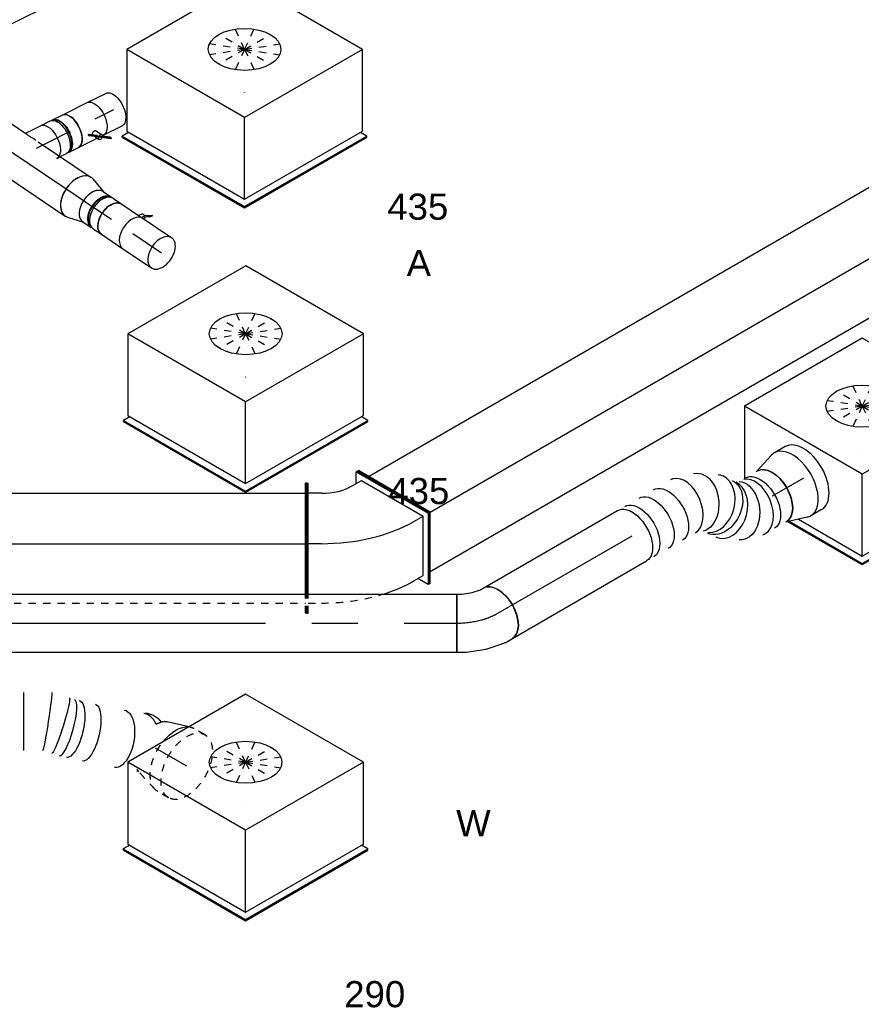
# Model space of a CAD drawing. Extents: x -138812 to 250702, y -18987 to 104055.
# Tile 17 of 193: x 13183 to 16079, y 19887 to 23273. Entities that reach past the tile are written whole.
import ezdxf
from ezdxf.enums import TextEntityAlignment as Align

# ---------------------------------------------------------------- set-up
doc = ezdxf.new("R2010")
doc.units = 0
doc.header["$LTSCALE"] = 50
doc.linetypes.add('CENTER2', pattern=[28.575, 19.05, -3.175, 3.175, -3.175])
doc.linetypes.add('STREEPJES', pattern=[0.1, 0.05, -0.05])
doc.layers.get('0').update_dxf_attribs({"linetype": 'CONTINUOUS'})
for name, color, linetype in [('lMcht aanvoer bestaand_PR', 1, 'CONTINUOUS'), ('lMcht retour bestaand_PR', 1, 'CONTINUOUS'), ('lucht aanvoer bestaand', 8, 'CONTINUOUS'), ('lucht retour bestaand', 8, 'CONTINUOUS'), ('WL570---_RETOUR', 112, 'CONTINUOUS'), ('WL570---_RETOUR_HL', 8, 'CONTINUOUS'), ('WL570---_RETOUR_RST', 2, 'CONTINUOUS'), ('WL570---_RETOUR_RST_HL', 1, 'CONTINUOUS'), ('WL570---_TOEVOER', 3, 'CONTINUOUS'), ('WL570---_TOEVOER_HL', 8, 'CONTINUOUS'), ('WL570---_TOEVOER_RST', 2, 'CONTINUOUS'), ('WL570---_TOEVOER_RST_HL', 1, 'CONTINUOUS'), ('WM570---_RETOUR_PR', 1, 'CONTINUOUS'), ('WM570---_RETOUR_RST_PR', 1, 'CONTINUOUS'), ('WM570---_TOEVOER_PR', 1, 'CONTINUOUS'), ('WM570---_TOEVOER_RST_PR', 1, 'CONTINUOUS')]:
    doc.layers.add(name, color=color, linetype=linetype)
doc.styles.add('BURO-018', font='ARIAL.TTF', dxfattribs={"height": 90})

# ---------------------------------------------------------------- blocks, each defined once
blk = doc.blocks.new('*U762')
at = {"color": 0, "ltscale": 10}
for p, q in [((0, 223.5, -8185.3), (5, 223.5, -8185.3)), ((0, 21.4, -8185.3), (0, 223.5, -8185.3)), ((5, 21.4, -8185.3), (5, 223.5, -8185.3)), ((2119.6, 223.5, -8185.3), (2114.6, 223.5, -8185.3)), ((2114.6, 21.4, -8185.3), (2114.6, 223.5, -8185.3)), ((2119.6, 21.4, -8185.3), (2119.6, 223.5, -8185.3)), ((5, 188.7, -8185.3), (2114.6, 188.7, -8185.3)), ((0, 21.4, -8185.3), (5, 21.4, -8185.3)), ((0, -223.5, -8185.3), (0, 21.4, -8185.3)), ((5, -223.5, -8185.3), (5, 21.4, -8185.3)), ((5, 15.5, -8185.3), (2114.6, 15.5, -8185.3)), ((2119.6, 21.4, -8185.3), (2114.6, 21.4, -8185.3)), ((2114.6, -157.6, -8185.3), (2114.6, 21.4, -8185.3)), ((2119.6, -157.6, -8185.3), (2119.6, 21.4, -8185.3)), ((5, -188.7, -8185.3), (862.4, -188.7, -8185.3)), ((0, -223.5, -8185.3), (5, -223.5, -8185.3))]:
    blk.add_line(p, q, dxfattribs=at)
at = {"color": 8, "linetype": 'STREEPJES', "ltscale": 10}
for p, q in [((2114.6, -223.5, -8185.3), (2114.6, -157.6, -8185.3)), ((2119.6, -223.5, -8185.3), (2119.6, -157.6, -8185.3)), ((862.4, -188.7, -8185.3), (2114.6, -188.7, -8185.3)), ((2119.6, -223.5, -8185.3), (2114.6, -223.5, -8185.3))]:
    blk.add_line(p, q, dxfattribs=at)
at = {"layer": 'lMcht aanvoer bestaand_PR', "color": 1, "style": 'BURO-018'}
blk.add_attdef('POSNR', text='', height=90, dxfattribs=at).set_placement((0, 0), align=Align.MIDDLE)
blk = doc.blocks.new('*U767')
at = {"color": 0, "ltscale": 10}
for p, q in [((0, 100, -8984.6), (0, -100, -8984.6)), ((34.1, 100, -8984.6), (34.1, -100, -8984.6)), ((102.4, 100, -8984.6), (102.4, -100, -8984.6)), ((170.7, 100, -8984.6), (170.7, -100, -8984.6)), ((239, 100, -8984.6), (239, -100, -8984.6)), ((307.3, 100, -8984.6), (307.3, -100, -8984.6)), ((404.8, 100, -8984.6), (404.7, 100, -8984.6)), ((430, -117.7, -8984.6), (430.4, -117.8, -8984.6))]:
    blk.add_line(p, q, dxfattribs=at)
at = {"color": 8, "linetype": 'STREEPJES', "ltscale": 10}
blk.add_line((697.3, -171.1, -8984.6), (698.6, -171.3, -8984.6), dxfattribs=at)
at = {"color": 0, "ltscale": 10}
for centre, major_axis, ratio, start_param, end_param in [((389.4, 0, -8984.6), (15.4, 100), 0.04334, 3.148253, 6.276519), ((456.4, -21.1, -8984.6), (-26.2, -96.6), 0.226669, 0.009219, 3.132374), ((709.1, -71.6, -8984.6), (-7.9, -99.9), 0.659192, 2.298882, 3.082582), ((761.2, -92, -8984.6), (-50, -86.6), 0.57735, 3.320935, 3.894757)]:
    blk.add_ellipse(centre, major_axis=major_axis, ratio=ratio, start_param=start_param, end_param=end_param, dxfattribs=at)
at = {"color": 0, "ltscale": 10, "extrusion": (3.08149e-32, -2.73691e-48, -1)}
for centre, major_axis, ratio in [((434.9, -14.4, -8984.6), (30.1, 95.4), 0.086518), ((532.1, -38.4, -8984.6), (22.2, 97.5), 0.358021), ((637, -59.4, -8984.6), (16.8, 98.6), 0.504811)]:
    blk.add_ellipse(centre, major_axis=major_axis, ratio=ratio, start_param=0, end_param=3.141593, dxfattribs=at)
at = {"color": 0, "ltscale": 10, "extrusion": (3.08149e-32, -1.36846e-48, -1)}
blk.add_ellipse((476.9, -25.8, -8984.6), major_axis=(22.2, 97.5), ratio=0.358021, start_param=0, end_param=3.141593, dxfattribs=at)
at = {"color": 0, "ltscale": 10, "extrusion": (3.08149e-32, 1.58228e-48, -1)}
blk.add_ellipse((725.7, -71.5, -8984.6), major_axis=(-1, 100), ratio=0.772712, start_param=0, end_param=0.812689, dxfattribs=at)
at = {"color": 8, "linetype": 'STREEPJES', "ltscale": 10}
blk.add_ellipse((761.2, -92, -8984.6), major_axis=(-50, -86.6), ratio=0.57735, start_param=5.965625, end_param=6.103843, dxfattribs=at)
at = {"layer": 'WM570---_TOEVOER_PR', "color": 1, "style": 'BURO-018'}
blk.add_attdef('POSNR', text='', height=90, dxfattribs=at).set_placement((0, 0), align=Align.MIDDLE)
blk = doc.blocks.new('*U956')
at = {"color": 0, "ltscale": 10}
for p, q in [((-276.4, 331.6, -9103.7), (-417.2, 87.7, -9103.7)), ((191.5, 331.6, -9103.7), (-276.4, 331.6, -9103.7)), ((-42.5, -73.5, -9103.7), (-276.4, 331.6, -9103.7)), ((425.4, -73.5, -9103.7), (191.5, 331.6, -9103.7)), ((-440.9, 77.8, -9103.7), (-438.9, 81.3, -9103.7)), ((-440.9, 77.8, -9103.7), (-198, -342.9, -9103.7)), ((-413.6, 81.3, -9103.7), (-438.9, 81.3, -9103.7)), ((-438.9, 81.3, -9103.7), (-196, -339.4, -9103.7)), ((-417.2, 87.7, -9103.7), (-183.3, -317.5, -9103.7)), ((-183.3, -317.5, -9103.7), (-42.5, -73.5, -9103.7)), ((425.4, -73.5, -9103.7), (-42.5, -73.5, -9103.7)), ((284.5, -317.5, -9103.7), (425.4, -73.5, -9103.7)), ((-183.3, -317.5, -9103.7), (284.5, -317.5, -9103.7)), ((289.9, -339.4, -9103.7), (277.2, -317.5, -9103.7)), ((-196, -339.4, -9103.7), (-198, -342.9, -9103.7)), ((-198, -342.9, -9103.7), (287.8, -342.9, -9103.7)), ((-196, -339.4, -9103.7), (289.9, -339.4, -9103.7)), ((287.8, -342.9, -9103.7), (289.9, -339.4, -9103.7))]:
    blk.add_line(p, q, dxfattribs=at)
at = {"color": 8, "linetype": 'STREEPJES', "ltscale": 10}
for q in [(-20.7, 205.6, -9103.7), (23.5, 217.4, -9103.7), (81.3, 205.6, -9103.7), (-39.4, 173.2, -9103.7), (137.4, 173.2, -9103.7), (-27.6, 129, -9103.7), (11.6, 84.9, -9103.7), (67.7, 52.5, -9103.7), (125.5, 40.7, -9103.7), (169.7, 52.5, -9103.7), (188.4, 84.9, -9103.7), (176.6, 129, -9103.7)]:
    blk.add_line((74.5, 129, -9103.7), q, dxfattribs=at)
at = {"color": 0, "ltscale": 10}
blk.add_ellipse((74.5, 129, -9103.7), major_axis=(108.3, -62.5), ratio=0.57735, dxfattribs=at)
at = {"layer": 'WL570---_TOEVOER_RST_HL', "linetype": 'CENTER2'}
blk.add_circle((0, 0, -9103.7), 0.075, dxfattribs=at)
at = {"layer": 'WL570---_TOEVOER_RST', "color": 1, "style": 'BURO-018'}
for tag in ['MC', 'Q']:
    blk.add_attdef(tag, text='', height=90, dxfattribs=at).set_placement((0, 0), align=Align.MIDDLE)
at = {"layer": 'WM570---_TOEVOER_RST_PR', "color": 1, "style": 'BURO-018'}
blk.add_attdef('POSNR', text='', height=90, dxfattribs=at).set_placement((0, 0), align=Align.MIDDLE)
blk = doc.blocks.new('*U958')
at = {"color": 0, "ltscale": 10}
for p, q in [((-276.4, 331.6, -7371.7), (-400.9, 115.9, -7371.7)), ((191.5, 331.6, -7371.7), (-276.4, 331.6, -7371.7)), ((-42.5, -73.5, -7371.7), (-276.4, 331.6, -7371.7)), ((425.4, -73.5, -7371.7), (191.5, 331.6, -7371.7)), ((-346, -86.6, -7371.7), (-198, -342.9, -7371.7)), ((-341, -88.2, -7371.7), (-196, -339.4, -7371.7)), ((-310.1, -97.9, -7371.7), (-183.3, -317.5, -7371.7)), ((-183.3, -317.5, -7371.7), (-42.5, -73.5, -7371.7)), ((425.4, -73.5, -7371.7), (-42.5, -73.5, -7371.7)), ((284.5, -317.5, -7371.7), (425.4, -73.5, -7371.7)), ((-183.3, -317.5, -7371.7), (284.5, -317.5, -7371.7)), ((289.9, -339.4, -7371.7), (277.2, -317.5, -7371.7)), ((-196, -339.4, -7371.7), (-198, -342.9, -7371.7)), ((-198, -342.9, -7371.7), (287.8, -342.9, -7371.7)), ((-196, -339.4, -7371.7), (289.9, -339.4, -7371.7)), ((287.8, -342.9, -7371.7), (289.9, -339.4, -7371.7))]:
    blk.add_line(p, q, dxfattribs=at)
at = {"color": 8, "linetype": 'STREEPJES', "ltscale": 10}
for q in [(-20.7, 205.6, -7371.7), (23.5, 217.4, -7371.7), (81.3, 205.6, -7371.7), (-39.4, 173.2, -7371.7), (137.4, 173.2, -7371.7), (-27.6, 129, -7371.7), (11.6, 84.9, -7371.7), (67.7, 52.5, -7371.7), (125.5, 40.7, -7371.7), (169.7, 52.5, -7371.7), (188.4, 84.9, -7371.7), (176.6, 129, -7371.7)]:
    blk.add_line((74.5, 129, -7371.7), q, dxfattribs=at)
at = {"color": 0, "ltscale": 10}
blk.add_ellipse((74.5, 129, -7371.7), major_axis=(108.3, -62.5), ratio=0.57735, dxfattribs=at)
at = {"layer": 'WL570---_TOEVOER_RST_HL', "linetype": 'CENTER2'}
blk.add_circle((0, 0, -7371.7), 0.075, dxfattribs=at)
at = {"layer": 'WL570---_TOEVOER_RST', "color": 1, "style": 'BURO-018'}
for tag in ['MC', 'Q']:
    blk.add_attdef(tag, text='', height=90, dxfattribs=at).set_placement((0, 0), align=Align.MIDDLE)
at = {"layer": 'WM570---_TOEVOER_RST_PR', "color": 1, "style": 'BURO-018'}
blk.add_attdef('POSNR', text='', height=90, dxfattribs=at).set_placement((0, 0), align=Align.MIDDLE)
blk = doc.blocks.new('*U959')
at = {"color": 0, "ltscale": 10}
for p, q in [((-276.4, 331.6, -7019.6), (-417.2, 87.7, -7019.6)), ((191.5, 331.6, -7019.6), (-276.4, 331.6, -7019.6)), ((-42.5, -73.5, -7019.6), (-276.4, 331.6, -7019.6)), ((425.4, -73.5, -7019.6), (191.5, 331.6, -7019.6)), ((-440.9, 77.8, -7019.6), (-438.9, 81.3, -7019.6)), ((-440.9, 77.8, -7019.6), (-198, -342.9, -7019.6)), ((-413.6, 81.3, -7019.6), (-438.9, 81.3, -7019.6)), ((-438.9, 81.3, -7019.6), (-196, -339.4, -7019.6)), ((-417.2, 87.7, -7019.6), (-183.3, -317.5, -7019.6)), ((-183.3, -317.5, -7019.6), (-42.5, -73.5, -7019.6)), ((425.4, -73.5, -7019.6), (-42.5, -73.5, -7019.6)), ((284.5, -317.5, -7019.6), (425.4, -73.5, -7019.6)), ((-183.3, -317.5, -7019.6), (284.5, -317.5, -7019.6)), ((289.9, -339.4, -7019.6), (277.2, -317.5, -7019.6)), ((-196, -339.4, -7019.6), (-198, -342.9, -7019.6)), ((-198, -342.9, -7019.6), (287.8, -342.9, -7019.6)), ((-196, -339.4, -7019.6), (289.9, -339.4, -7019.6)), ((287.8, -342.9, -7019.6), (289.9, -339.4, -7019.6))]:
    blk.add_line(p, q, dxfattribs=at)
at = {"color": 8, "linetype": 'STREEPJES', "ltscale": 10}
for q in [(-20.7, 205.6, -7019.6), (23.5, 217.4, -7019.6), (81.3, 205.6, -7019.6), (-39.4, 173.2, -7019.6), (137.4, 173.2, -7019.6), (-27.6, 129, -7019.6), (11.6, 84.9, -7019.6), (67.7, 52.5, -7019.6), (125.5, 40.7, -7019.6), (169.7, 52.5, -7019.6), (188.4, 84.9, -7019.6), (176.6, 129, -7019.6)]:
    blk.add_line((74.5, 129, -7019.6), q, dxfattribs=at)
at = {"color": 0, "ltscale": 10}
blk.add_ellipse((74.5, 129, -7019.6), major_axis=(108.3, -62.5), ratio=0.57735, dxfattribs=at)
at = {"layer": 'WL570---_RETOUR_RST_HL', "linetype": 'CENTER2'}
blk.add_circle((0, 0, -7019.6), 0.075, dxfattribs=at)
at = {"layer": 'WL570---_RETOUR_RST', "color": 1, "style": 'BURO-018'}
for tag in ['MC', 'Q']:
    blk.add_attdef(tag, text='', height=90, dxfattribs=at).set_placement((0, 0), align=Align.MIDDLE)
at = {"layer": 'WM570---_RETOUR_RST_PR', "color": 1, "style": 'BURO-018'}
blk.add_attdef('POSNR', text='', height=90, dxfattribs=at).set_placement((0, 0), align=Align.MIDDLE)
blk = doc.blocks.new('*U960')
at = {"color": 0, "ltscale": 10}
for p, q in [((-276.4, 331.6, -5636.7), (-417.2, 87.7, -5636.7)), ((191.5, 331.6, -5636.7), (-276.4, 331.6, -5636.7)), ((-42.5, -73.5, -5636.7), (-276.4, 331.6, -5636.7)), ((425.4, -73.5, -5636.7), (191.5, 331.6, -5636.7)), ((-440.9, 77.8, -5636.7), (-438.9, 81.3, -5636.7)), ((-440.9, 77.8, -5636.7), (-198, -342.9, -5636.7)), ((-413.6, 81.3, -5636.7), (-438.9, 81.3, -5636.7)), ((-438.9, 81.3, -5636.7), (-196, -339.4, -5636.7)), ((-417.2, 87.7, -5636.7), (-183.3, -317.5, -5636.7)), ((-183.3, -317.5, -5636.7), (-42.5, -73.5, -5636.7)), ((425.4, -73.5, -5636.7), (-42.5, -73.5, -5636.7)), ((284.5, -317.5, -5636.7), (425.4, -73.5, -5636.7)), ((-183.3, -317.5, -5636.7), (284.5, -317.5, -5636.7)), ((289.9, -339.4, -5636.7), (277.2, -317.5, -5636.7)), ((-196, -339.4, -5636.7), (-198, -342.9, -5636.7)), ((-198, -342.9, -5636.7), (287.8, -342.9, -5636.7)), ((-196, -339.4, -5636.7), (289.9, -339.4, -5636.7)), ((287.8, -342.9, -5636.7), (289.9, -339.4, -5636.7))]:
    blk.add_line(p, q, dxfattribs=at)
at = {"color": 8, "linetype": 'STREEPJES', "ltscale": 10}
for q in [(-20.7, 205.6, -5636.7), (23.5, 217.4, -5636.7), (81.3, 205.6, -5636.7), (-39.4, 173.2, -5636.7), (137.4, 173.2, -5636.7), (-27.6, 129, -5636.7), (11.6, 84.9, -5636.7), (67.7, 52.5, -5636.7), (125.5, 40.7, -5636.7), (169.7, 52.5, -5636.7), (188.4, 84.9, -5636.7), (176.6, 129, -5636.7)]:
    blk.add_line((74.5, 129, -5636.7), q, dxfattribs=at)
at = {"color": 0, "ltscale": 10}
blk.add_ellipse((74.5, 129, -5636.7), major_axis=(108.3, -62.5), ratio=0.57735, dxfattribs=at)
at = {"layer": 'WL570---_RETOUR_RST_HL', "linetype": 'CENTER2'}
blk.add_circle((0, 0, -5636.7), 0.075, dxfattribs=at)
at = {"layer": 'WL570---_RETOUR_RST', "color": 1, "style": 'BURO-018'}
for tag in ['MC', 'Q']:
    blk.add_attdef(tag, text='', height=90, dxfattribs=at).set_placement((0, 0), align=Align.MIDDLE)
at = {"layer": 'WM570---_RETOUR_RST_PR', "color": 1, "style": 'BURO-018'}
blk.add_attdef('POSNR', text='', height=90, dxfattribs=at).set_placement((0, 0), align=Align.MIDDLE)
blk = doc.blocks.new('*U1004')
at = {"color": 0, "ltscale": 10}
for p, q in [((0, 100, -8506.3), (1610, 100, -8506.3)), ((0, -100, -8506.3), (0, 100, -8506.3)), ((1610, 100, -8506.3), (1610, -100, -8506.3)), ((0, -100, -8506.3), (1610, -100, -8506.3))]:
    blk.add_line(p, q, dxfattribs=at)
at = {"layer": 'WL570---_TOEVOER_HL', "linetype": 'CENTER2'}
blk.add_line((0, 0, -8506.3), (1610, 0, -8506.3), dxfattribs=at)
at = {"layer": 'WM570---_TOEVOER_PR', "color": 1, "style": 'BURO-018'}
blk.add_attdef('POSNR', text='', height=90, dxfattribs=at).set_placement((0, 0), align=Align.MIDDLE)
blk = doc.blocks.new('*U1005')
at = {"color": 0, "ltscale": 10}
for p, q in [((-64.2, 100, -8506.3), (-29.3, 105.4, -8506.3)), ((-29.3, 105.4, -8506.3), (-1.3, 114.7, -8506.3)), ((-1.3, 114.7, -8506.3), (8.5, 120.4, -8506.3)), ((-82.8, 100, -8506.3), (-64.2, 100, -8506.3)), ((-82.8, -100, -8506.3), (-82.8, 100, -8506.3)), ((83.4, -67.3, -8506.3), (108.5, -52.8, -8506.3)), ((-82.8, -100, -8506.3), (-48.9, -100, -8506.3)), ((-48.9, -100, -8506.3), (-48.7, -100, -8506.3)), ((-48.7, -100, -8506.3), (17.2, -89.8, -8506.3)), ((18.8, -89.4, -8506.3), (78.8, -69.4, -8506.3))]:
    blk.add_line(p, q, dxfattribs=at)
at = {"color": 0, "ltscale": 10, "extrusion": (-1.84889e-32, -1.36846e-48, -1)}
blk.add_ellipse((58.5, 33.8, -8506.3), major_axis=(-50, 86.6), ratio=0.57735, start_param=0, end_param=3.141593, dxfattribs=at)
at = {"color": 0, "ltscale": 10}
blk.add_ellipse((39.9, 23.1, -8506.3), major_axis=(41.2, -91.5), ratio=0.497511, start_param=6.232846, end_param=6.333525, dxfattribs=at)
at = {"color": 0, "ltscale": 10, "extrusion": (-1.84889e-32, 1.36846e-48, -1)}
blk.add_ellipse((-5.6, 7.9, -8506.3), major_axis=(23.6, -97.5), ratio=0.313149, start_param=6.256783, end_param=6.309588, dxfattribs=at)
at = {"layer": 'WL570---_TOEVOER_HL', "linetype": 'CENTER2'}
blk.add_ellipse((-82.8, 115.4, -8506.3), major_axis=(199.9, 0), ratio=0.57735, start_param=4.712389, end_param=5.497787, dxfattribs=at)
at = {"layer": 'WM570---_TOEVOER_PR', "color": 1, "style": 'BURO-018'}
blk.add_attdef('POSNR', text='', height=90, dxfattribs=at).set_placement((0, 0), align=Align.MIDDLE)
blk = doc.blocks.new('*U1008')
at = {"color": 8, "linetype": 'STREEPJES', "ltscale": 10}
for p, q in [((-43.3, 125, -8920.7), (0, 125, -8920.7)), ((12.9, 123, -8920.7), (91.2, 98.4, -8920.7)), ((-43.3, -125, -8920.7), (0, -125, -8920.7)), ((12.9, -123, -8920.7), (17.1, -121.7, -8920.7))]:
    blk.add_line(p, q, dxfattribs=at)
at = {"color": 0, "ltscale": 10}
blk.add_line((17.1, -121.7, -8920.7), (91.2, -98.4, -8920.7), dxfattribs=at)
at = {"color": 8, "linetype": 'STREEPJES', "ltscale": 10, "extrusion": (7.43708e-18, -5.9805e-17, -1)}
for centre, major_axis, start_param, end_param in [((-43.3, 0, -8920.7), (0, 125), 0, 6.280044), ((0, 0, -8920.7), (0, 125), 0, 1.81288), ((0, 0, -8920.7), (0, 125), 0, 1.81288), ((0, 0, -8920.7), (0, 125), 0, 1.81288), ((80.9, 0, -8920.7), (0, 100), 0.179342, 0.31756), ((80.9, 0, -8920.7), (0, 100), 0.179342, 0.31756), ((0, 0, -8920.7), (0, 125), 2.899509, 3.141593), ((0, 0, -8920.7), (0, 125), 2.899509, 3.141593), ((0, 0, -8920.7), (0, 125), 2.899509, 3.141593)]:
    blk.add_ellipse(centre, major_axis=major_axis, ratio=0.57735, start_param=start_param, end_param=end_param, dxfattribs=at)
at = {"color": 0, "ltscale": 10, "extrusion": (7.43708e-18, -5.9805e-17, -1)}
for centre, major_axis, start_param, end_param in [((0, 0, -8920.7), (0, 125), 1.81288, 2.899509), ((0, 0, -8920.7), (0, 125), 1.81288, 2.899509), ((0, 0, -8920.7), (0, 125), 1.81288, 2.899509), ((80.9, 0, -8920.7), (0, 100), 2.388427, 2.962251), ((80.9, 0, -8920.7), (0, 100), 2.388427, 2.962251)]:
    blk.add_ellipse(centre, major_axis=major_axis, ratio=0.57735, start_param=start_param, end_param=end_param, dxfattribs=at)
at = {"layer": 'WL570---_TOEVOER_RST_HL', "linetype": 'CENTER2'}
for p, q in [((-43.3, 0, -8920.7), (0, 0, -8920.7)), ((0, 0, -8920.7), (80.9, 0, -8920.7))]:
    blk.add_line(p, q, dxfattribs=at)
blk.add_circle((80.9, 0, -8920.7), 0.075, dxfattribs=at)
at = {"layer": 'WM570---_TOEVOER_RST_PR', "color": 1, "style": 'BURO-018'}
blk.add_attdef('POSNR', text='', height=90, dxfattribs=at).set_placement((0, 0), align=Align.MIDDLE)
blk = doc.blocks.new('*U1009')
at = {"color": 0, "ltscale": 10}
for p, q in [((-43.3, 125, -7580.7), (0, 125, -7580.7)), ((12.9, 123, -7580.7), (86.1, 100, -7580.7)), ((12.9, -123, -7580.7), (86.1, -100, -7580.7)), ((-43.3, -125, -7580.7), (0, -125, -7580.7))]:
    blk.add_line(p, q, dxfattribs=at)
for centre, major_axis, start_param, end_param in [((-43.3, 0, -7580.7), (0, -125), 3.141593, 6.283185), ((0, 0, -7580.7), (0, -125), 2.962251, 6.462527), ((0, 0, -7580.7), (0, -125), 2.962251, 6.462527), ((0, 0, -7580.7), (0, -125), 2.962251, 6.462527), ((80.9, 0, -7580.7), (0, -100), 3.141593, 6.283185), ((80.9, 0, -7580.7), (0, -100), 3.141593, 6.283185)]:
    blk.add_ellipse(centre, major_axis=major_axis, ratio=0.57735, start_param=start_param, end_param=end_param, dxfattribs=at)
at = {"layer": 'WL570---_TOEVOER_RST_HL', "linetype": 'CENTER2'}
for p, q in [((-43.3, 0, -7580.7), (0, 0, -7580.7)), ((0, 0, -7580.7), (80.9, 0, -7580.7))]:
    blk.add_line(p, q, dxfattribs=at)
blk.add_circle((80.9, 0, -7580.7), 0.075, dxfattribs=at)
at = {"layer": 'WM570---_TOEVOER_RST_PR', "color": 1, "style": 'BURO-018'}
blk.add_attdef('POSNR', text='', height=90, dxfattribs=at).set_placement((0, 0), align=Align.MIDDLE)
blk = doc.blocks.new('*U1010')
at = {"color": 0, "ltscale": 10}
for p, q in [((0, 100, -8458.5), (533.2, 100, -8458.5)), ((0, -100, -8458.5), (533.2, -100, -8458.5))]:
    blk.add_line(p, q, dxfattribs=at)
blk.add_ellipse((0, 0, -8458.5), major_axis=(0, 100), ratio=0.57735, start_param=3.141593, end_param=6.283185, dxfattribs=at)
at = {"color": 0, "ltscale": 10, "extrusion": (2.67592e-17, -7.95482e-17, -1)}
blk.add_ellipse((533.2, 0, -8458.5), major_axis=(0, 100), ratio=0.57735, start_param=0, end_param=3.141593, dxfattribs=at)
at = {"layer": 'WL570---_TOEVOER_HL', "linetype": 'CENTER2'}
blk.add_line((0, 0, -8458.5), (533.2, 0, -8458.5), dxfattribs=at)
at = {"layer": 'WM570---_TOEVOER_PR', "color": 1, "style": 'BURO-018'}
blk.add_attdef('POSNR', text='', height=90, dxfattribs=at).set_placement((0, 0), align=Align.MIDDLE)
blk = doc.blocks.new('*U1011')
at = {"color": 0, "ltscale": 10, "extrusion": (2.67592e-17, -7.95482e-17, -1)}
for centre, major_axis, ratio, start_param, end_param in [((0, 0, -8081.5), (0, 100), 0.57735, 0, 3.141593), ((28.6, 0, -8081.5), (0, 100), 0.57735, 0, 3.141593), ((85.9, 0, -8081.5), (0, 100), 0.57735, 0, 3.141593), ((143.2, 0, -8081.5), (0, 100), 0.57735, 0, 3.141593), ((254.9, -15, -8081.5), (-42.9, -91.1), 0.697152, 3.026844, 6.168437), ((311.5, -64.7, -8081.5), (82, 57.2), 0.731584, 0, 3.141593), ((362.5, -109.6, -8081.5), (42.9, 91.1), 0.697152, 0.114748, 3.256341), ((437.5, -123.1, -8081.5), (0, 100), 0.57735, 0, 3.141593), ((485.4, -123.1, -8081.5), (0, 100), 0.57735, 0, 3.141593)]:
    blk.add_ellipse(centre, major_axis=major_axis, ratio=ratio, start_param=start_param, end_param=end_param, dxfattribs=at)
at = {"color": 0, "ltscale": 10}
for centre, major_axis, ratio, start_param, end_param in [((202.1, 0, -8081.5), (13.8, 99.6), 0.625873, 3.22831, 6.196468), ((202.1, 0, -8081.5), (13.8, 99.6), 0.625873, 6.196468, 6.369902), ((297.1, -44, -8081.5), (71.1, 71.4), 0.727049, 3.272416, 6.152362), ((297.1, -44, -8081.5), (71.1, 71.4), 0.727049, 6.152362, 6.414009), ((324.5, -83.4, -8081.5), (-71.1, -71.4), 0.727049, 0.130824, 3.010769), ((410.2, -123.1, -8081.5), (-13.8, -99.6), 0.625873, 0.086717, 3.054876), ((324.5, -83.4, -8081.5), (-71.1, -71.4), 0.727049, 6.152362, 6.414009), ((410.2, -123.1, -8081.5), (-13.8, -99.6), 0.625873, 6.196468, 6.369902)]:
    blk.add_ellipse(centre, major_axis=major_axis, ratio=ratio, start_param=start_param, end_param=end_param, dxfattribs=at)
at = {"layer": 'WM570---_TOEVOER_PR', "color": 1, "style": 'BURO-018'}
blk.add_attdef('POSNR', text='', height=90, dxfattribs=at).set_placement((0, 0), align=Align.MIDDLE)
blk = doc.blocks.new('*U1016')
at = {"color": 0, "ltscale": 10}
for p, q in [((-142.6, 79, -4327.2), (-51.9, 261.9, -4327.2)), ((-138.4, 79, -4327.2), (-47.7, 261.9, -4327.2)), ((-51.9, 261.9, -4327.2), (-47.7, 261.9, -4327.2)), ((-47.7, 261.9, -4327.2), (-27.5, 226.6, -4327.2)), ((2300.4, 79, -4327.2), (2391.1, 261.9, -4327.2)), ((2304.7, 79, -4327.2), (2395.3, 261.9, -4327.2)), ((2395.3, 261.9, -4327.2), (2391.1, 261.9, -4327.2)), ((-47.1, 226.6, -4327.2), (-119.6, 80.2, -4327.2)), ((-47.1, 226.6, -4327.2), (2023.5, 226.6, -4327.2)), ((2207.7, 226.6, -4327.2), (2373.6, 226.6, -4327.2)), ((-142.6, 79, -4327.2), (-138.4, 79, -4327.2)), ((51.9, -261.9, -4327.2), (-142.6, 79, -4327.2)), ((56.2, -261.9, -4327.2), (-138.4, 79, -4327.2)), ((55.5, -226.6, -4327.2), (-119.6, 80.2, -4327.2)), ((-119.6, 80.2, -4327.2), (2301.1, 80.2, -4327.2)), ((2304.7, 79, -4327.2), (2300.4, 79, -4327.2)), ((2495, -261.9, -4327.2), (2300.4, 79, -4327.2)), ((2499.2, -261.9, -4327.2), (2304.7, 79, -4327.2)), ((55.5, -226.6, -4327.2), (2474.8, -226.6, -4327.2)), ((73.7, -226.6, -4327.2), (56.2, -261.9, -4327.2)), ((51.9, -261.9, -4327.2), (56.2, -261.9, -4327.2)), ((2499.2, -261.9, -4327.2), (2495, -261.9, -4327.2))]:
    blk.add_line(p, q, dxfattribs=at)
at = {"color": 8, "linetype": 'STREEPJES', "ltscale": 10}
blk.add_line((2023.5, 226.6, -4327.2), (2207.7, 226.6, -4327.2), dxfattribs=at)
at = {"layer": 'lMcht retour bestaand_PR', "color": 1, "style": 'BURO-018'}
blk.add_attdef('POSNR', text='', height=90, dxfattribs=at).set_placement((0, 0), align=Align.MIDDLE)
blk = doc.blocks.new('*U1018')
at = {"color": 0, "ltscale": 10}
for p, q in [((-11.3, 62.5, -6282.9), (-10.4, 62.5, -6282.9)), ((-10.4, 62.5, -6282.9), (46.5, 62.5, -6282.9))]:
    blk.add_line(p, q, dxfattribs=at)
at = {"color": 0, "ltscale": 10, "extrusion": (5.90021e-17, 3.27091e-17, -1)}
blk.add_ellipse((46.5, 0, -6282.9), major_axis=(0, 62.5), ratio=0.531891, start_param=0, end_param=2.791963, dxfattribs=at)
at = {"color": 8, "linetype": 'STREEPJES', "ltscale": 10, "extrusion": (5.90021e-17, 3.27091e-17, -1)}
blk.add_ellipse((46.5, 0, -6282.9), major_axis=(0, 62.5), ratio=0.531891, start_param=2.791963, end_param=3.141593, dxfattribs=at)
at = {"color": 0, "ltscale": 10}
blk.add_spline([(10.2, 24.6, -6282.9), (6.6, 30.4, -6282.9), (3.1, 35.9, -6282.9), (0, 41, -6282.9), (-2.8, 45.7, -6282.9), (-5.1, 49.9, -6282.9), (-6.9, 53.6, -6282.9), (-8.3, 56.6, -6282.9), (-9.5, 59.1, -6282.9), (-10.4, 60.9, -6282.9)], degree=3, dxfattribs=at)
at = {"layer": 'WL570---_RETOUR_HL', "linetype": 'CENTER2'}
blk.add_line((0, 0, -6282.9), (46.5, 0, -6282.9), dxfattribs=at)
at = {"layer": 'WM570---_RETOUR_PR', "color": 1, "style": 'BURO-018'}
blk.add_attdef('POSNR', text='', height=90, dxfattribs=at).set_placement((0, 0), align=Align.MIDDLE)
blk = doc.blocks.new('*U1019')
at = {"color": 0, "ltscale": 10}
for p, q in [((-41.7, 62.5, -6227.4), (-4.2, 62.5, -6227.4)), ((4.2, 62.5, -6227.4), (41.7, 62.5, -6227.4)), ((-28.2, -62.5, -6227.4), (-4.2, -62.5, -6227.4)), ((4.2, -62.5, -6227.4), (41.7, -62.5, -6227.4))]:
    blk.add_line(p, q, dxfattribs=at)
at = {"color": 8, "linetype": 'STREEPJES', "ltscale": 10}
for p, q in [((-41.7, -62.5, -6227.4), (-28.2, -62.5, -6227.4)), ((-30.4, -58.7, -6227.4), (-31.4, -59.4, -6227.4))]:
    blk.add_line(p, q, dxfattribs=at)
at = {"color": 0, "ltscale": 10, "extrusion": (1.7813e-17, -1.94702e-16, -1)}
for centre, major_axis, start_param, end_param in [((-41.7, 0, -6227.4), (0, 62.5), 0, 2.791963), ((-4.2, 0, -6227.4), (0, 62.5), 0, 3.141593), ((4.2, 0, -6227.4), (0, 62.5), 0, 3.269306), ((4.2, 0, -6227.4), (0, 62.5), 6.155472, 6.280044), ((4.2, 0, -6227.4), (0, 59.4), 0.06743, 3.074162), ((41.7, 0, -6227.4), (0, 62.5), 0, 3.141593)]:
    blk.add_ellipse(centre, major_axis=major_axis, ratio=0.531891, start_param=start_param, end_param=end_param, dxfattribs=at)
at = {"layer": 'WL570---_RETOUR_HL', "linetype": 'CENTER2'}
blk.add_line((-41.7, 0, -6227.4), (41.7, 0, -6227.4), dxfattribs=at)
at = {"layer": 'WM570---_RETOUR_PR', "color": 1, "style": 'BURO-018'}
blk.add_attdef('POSNR', text='', height=90, dxfattribs=at).set_placement((0, 0), align=Align.MIDDLE)
blk = doc.blocks.new('*U1020')
at = {"color": 2, "ltscale": 10}
for p, q in [((-74.9, 59.4, -6171.2), (-83.4, 59.4, -6171.2)), ((-47.8, 62.5, -6171.2), (47.8, 62.5, -6171.2)), ((-74.9, -59.4, -6171.2), (-83.4, -59.4, -6171.2)), ((-47.8, -62.5, -6171.2), (24.8, -62.5, -6171.2)), ((2.8, -36.9, -6171.2), (1.3, -38.2, -6171.2)), ((1.3, -38.2, -6171.2), (4.5, -43.9, -6171.2)), ((28.8, -54.2, -6171.2), (2.8, -36.9, -6171.2)), ((6.1, -42.6, -6171.2), (2.8, -36.9, -6171.2)), ((4.5, -43.9, -6171.2), (6.1, -42.6, -6171.2)), ((30.5, -61.2, -6171.2), (4.5, -43.9, -6171.2)), ((32.1, -59.8, -6171.2), (6.1, -42.6, -6171.2)), ((20.1, -54.3, -6171.2), (24.8, -62.5, -6171.2)), ((24.8, -62.5, -6171.2), (28.3, -68.6, -6171.2)), ((28.8, -54.2, -6171.2), (32.1, -59.8, -6171.2)), ((30.5, -61.2, -6171.2), (32.1, -59.8, -6171.2)), ((66.9, -85.2, -6171.2), (30.5, -61.2, -6171.2)), ((32.6, -60.2, -6171.2), (32.1, -59.8, -6171.2)), ((32.4, -37.7, -6171.2), (44.6, -59.3, -6171.2)), ((68.4, -83.9, -6171.2), (32.6, -60.2, -6171.2)), ((65.2, -78.2, -6171.2), (44.2, -64.3, -6171.2)), ((45, -62.5, -6171.2), (47.8, -62.5, -6171.2)), ((68.4, -83.9, -6171.2), (65.2, -78.2, -6171.2)), ((66.9, -85.2, -6171.2), (68.4, -83.9, -6171.2))]:
    blk.add_line(p, q, dxfattribs=at)
for centre, major_axis, ratio, start_param, end_param in [((-85.3, 0, -6171.2), (0, 59.4), 0.531891, 3.209023, 6.215755), ((-47.8, 0, -6171.2), (0, 62.5), 0.531891, 3.141593, 6.283185), ((36.5, -63.9, -6171.2), (-8.17, -4.66), 0.619483, 3.141593, 6.283185), ((36.5, -63.9, -6171.2), (-8.17, -4.66), 0.619483, 0, 3.141593)]:
    blk.add_ellipse(centre, major_axis=major_axis, ratio=ratio, start_param=start_param, end_param=end_param, dxfattribs=at)
at = {"color": 2, "ltscale": 10, "extrusion": (4.93094e-17, 9.94713e-17, -1)}
blk.add_ellipse((47.8, 0, -6171.2), major_axis=(0, 62.5), ratio=0.531891, start_param=0, end_param=3.141593, dxfattribs=at)
at = {"color": 2, "ltscale": 10}
blk.add_spline([(15.6, -45.4, -6171.2), (15.6, -44.8, -6171.2), (15.8, -44.2, -6171.2), (16, -43.5, -6171.2), (16.2, -42.9, -6171.2), (16.6, -42.2, -6171.2), (17, -41.5, -6171.2), (17.5, -40.7, -6171.2), (18.1, -40.1, -6171.2), (18.7, -39.4, -6171.2), (19.4, -38.7, -6171.2), (20.1, -38.1, -6171.2), (20.9, -37.6, -6171.2), (21.7, -37, -6171.2), (22.5, -36.6, -6171.2), (23.4, -36.2, -6171.2), (24.2, -35.8, -6171.2), (25.1, -35.6, -6171.2), (25.9, -35.4, -6171.2), (26.8, -35.3, -6171.2), (27.6, -35.2, -6171.2), (28.4, -35.3, -6171.2), (29.1, -35.4, -6171.2), (29.8, -35.6, -6171.2), (30.5, -35.9, -6171.2), (31, -36.3, -6171.2), (31.6, -36.7, -6171.2), (32, -37.2, -6171.2), (32.4, -37.7, -6171.2)], degree=3, dxfattribs=at)
at = {"layer": 'WL570---_RETOUR', "color": 1, "style": 'BURO-018'}
blk.add_attdef('I', text='', height=90, dxfattribs=at).set_placement((0, 0), align=Align.MIDDLE)
at = {"layer": 'WM570---_RETOUR_PR', "color": 1, "style": 'BURO-018'}
blk.add_attdef('POSNR', text='', height=90, dxfattribs=at).set_placement((0, 0), align=Align.MIDDLE)
blk = doc.blocks.new('*U1021')
at = {"color": 0, "ltscale": 10}
for p, q in [((0, 62.5, -6141.2), (72, 62.5, -6141.2)), ((0, -62.5, -6141.2), (72, -62.5, -6141.2))]:
    blk.add_line(p, q, dxfattribs=at)
at = {"color": 0, "ltscale": 10, "extrusion": (-7.1361e-17, -8.854e-17, -1)}
blk.add_ellipse((72, 0, -6141.2), major_axis=(0, 62.5), ratio=0.531891, start_param=0, end_param=3.141593, dxfattribs=at)
at = {"layer": 'WL570---_RETOUR_HL', "linetype": 'CENTER2'}
blk.add_line((0, 0, -6141.2), (72, 0, -6141.2), dxfattribs=at)
at = {"layer": 'WM570---_RETOUR_PR', "color": 1, "style": 'BURO-018'}
blk.add_attdef('POSNR', text='', height=90, dxfattribs=at).set_placement((0, 0), align=Align.MIDDLE)
blk = doc.blocks.new('*U1022')
at = {"color": 2, "ltscale": 10}
for p, q in [((24.8, 62.5, -6663.9), (31.2, 73.6, -6663.9)), ((39.3, 66.6, -6663.9), (60.5, 82.6, -6663.9)), ((39.3, 66.6, -6663.9), (42.8, 72.7, -6663.9)), ((62.2, 81.3, -6663.9), (40.9, 65.4, -6663.9)), ((64, 88.7, -6663.9), (42.8, 72.7, -6663.9)), ((60.5, 82.6, -6663.9), (64, 88.7, -6663.9)), ((62.2, 81.3, -6663.9), (60.5, 82.6, -6663.9)), ((65.7, 87.5, -6663.9), (62.2, 81.3, -6663.9)), ((64, 88.7, -6663.9), (65.7, 87.5, -6663.9)), ((-44.3, 62.5, -6663.9), (24.8, 62.5, -6663.9)), ((24.8, 62.5, -6663.9), (44.3, 62.5, -6663.9)), ((40.9, 65.4, -6663.9), (39.3, 66.6, -6663.9)), ((46.5, 62.5, -6663.9), (47.5, 64.3, -6663.9)), ((-44.3, -62.5, -6663.9), (44.3, -62.5, -6663.9))]:
    blk.add_line(p, q, dxfattribs=at)
at = {"color": 2, "ltscale": 10, "extrusion": (-7.70408e-17, 1.50896e-17, -1)}
for centre, major_axis, ratio, start_param, end_param in [((39.4, 69, -6663.9), (-8.17, 4.66), 0.531891, 0, 1.686462), ((39.4, 69, -6663.9), (-8.17, 4.66), 0.531891, 2.239186, 3.141593), ((-44.3, 0, -6663.9), (0, -62.5), 0.619483, 0, 3.141593)]:
    blk.add_ellipse(centre, major_axis=major_axis, ratio=ratio, start_param=start_param, end_param=end_param, dxfattribs=at)
at = {"color": 2, "ltscale": 10}
blk.add_ellipse((44.3, 0, -6663.9), major_axis=(0, -62.5), ratio=0.619483, start_param=3.141593, end_param=6.283185, dxfattribs=at)
at = {"layer": 'WL570---_RETOUR', "color": 1, "style": 'BURO-018'}
blk.add_attdef('I', text='', height=90, dxfattribs=at).set_placement((0, 0), align=Align.MIDDLE)
at = {"layer": 'WM570---_RETOUR_PR', "color": 1, "style": 'BURO-018'}
blk.add_attdef('POSNR', text='', height=90, dxfattribs=at).set_placement((0, 0), align=Align.MIDDLE)
blk = doc.blocks.new('*U1023')
at = {"color": 0, "ltscale": 10}
for p, q in [((-38.7, 62.5, -6598.4), (-3.9, 62.5, -6598.4)), ((3.9, 62.5, -6598.4), (38.7, 62.5, -6598.4)), ((-38.7, -62.5, -6598.4), (-3.9, -62.5, -6598.4)), ((3.9, -62.5, -6598.4), (38.7, -62.5, -6598.4))]:
    blk.add_line(p, q, dxfattribs=at)
for centre, major_axis, start_param, end_param in [((-38.7, 0, -6598.4), (0, -62.5), 3.141593, 6.283185), ((-3.9, 0, -6598.4), (0, -62.5), 3.141593, 6.384736), ((-3.9, 0, -6598.4), (0, -59.4), 3.288505, 6.136273), ((3.9, 0, -6598.4), (0, -62.5), 3.141593, 6.283185), ((-3.9, 0, -6598.4), (0, -62.5), 3.040042, 3.138451), ((38.7, 0, -6598.4), (0, -62.5), 3.141593, 6.283185)]:
    blk.add_ellipse(centre, major_axis=major_axis, ratio=0.619483, start_param=start_param, end_param=end_param, dxfattribs=at)
at = {"layer": 'WL570---_RETOUR_HL', "linetype": 'CENTER2'}
blk.add_line((-38.7, 0, -6598.4), (38.7, 0, -6598.4), dxfattribs=at)
at = {"layer": 'WM570---_RETOUR_PR', "color": 1, "style": 'BURO-018'}
blk.add_attdef('POSNR', text='', height=90, dxfattribs=at).set_placement((0, 0), align=Align.MIDDLE)
blk = doc.blocks.new('*U1024')
at = {"color": 0, "ltscale": 10}
for p, q in [((0, 62.5, -6698.9), (118.4, 62.5, -6698.9)), ((0, -62.5, -6698.9), (118.4, -62.5, -6698.9))]:
    blk.add_line(p, q, dxfattribs=at)
for start_param, end_param in [(3.141593, 6.283185), (0, 3.141593)]:
    blk.add_ellipse((118.4, 0, -6698.9), major_axis=(0, -62.5), ratio=0.619483, start_param=start_param, end_param=end_param, dxfattribs=at)
at = {"layer": 'WL570---_RETOUR_HL', "linetype": 'CENTER2'}
blk.add_line((0, 0, -6698.9), (118.4, 0, -6698.9), dxfattribs=at)
at = {"layer": 'WM570---_RETOUR_PR', "color": 1, "style": 'BURO-018'}
blk.add_attdef('POSNR', text='', height=90, dxfattribs=at).set_placement((0, 0), align=Align.MIDDLE)
blk = doc.blocks.new('*U1027')
at = {"color": 0, "ltscale": 10}
for p, q in [((0, 80, -6041.2), (335.7, 80, -6041.2)), ((385.9, 80, -6041.2), (605.9, 80, -6041.2)), ((0, -80, -6041.2), (605.9, -80, -6041.2))]:
    blk.add_line(p, q, dxfattribs=at)
for start_param, end_param in [(3.141593, 6.283185), (2.964064, 3.141593), (0, 0.177529)]:
    blk.add_ellipse((605.9, 0, -6041.2), major_axis=(0, -80), ratio=0.619483, start_param=start_param, end_param=end_param, dxfattribs=at)
at = {"layer": 'WL570---_RETOUR_HL', "linetype": 'CENTER2'}
blk.add_line((0, 0, -6041.2), (605.9, 0, -6041.2), dxfattribs=at)
at = {"layer": 'WM570---_RETOUR_PR', "color": 1, "style": 'BURO-018'}
blk.add_attdef('POSNR', text='', height=90, dxfattribs=at).set_placement((0, 0), align=Align.MIDDLE)
blk = doc.blocks.new('*U1028')
at = {"color": 0, "ltscale": 10}
for p, q in [((8.8, 78.7, -6519.4), (64.8, 62.5, -6519.4)), ((84.1, 59.4, -6519.4), (91.9, 59.4, -6519.4)), ((8.8, -78.7, -6519.4), (64.8, -62.5, -6519.4)), ((84.1, -59.4, -6519.4), (91.9, -59.4, -6519.4))]:
    blk.add_line(p, q, dxfattribs=at)
for centre, major_axis, start_param, end_param in [((0, 0, -6519.4), (0, -80), 2.964064, 6.460714), ((61.4, 0, -6519.4), (0, -62.5), 3.141593, 6.283185), ((96.2, 0, -6519.4), (0, -59.4), 3.288505, 6.136273), ((96.2, 0, -6519.4), (0, -59.4), 3.288505, 6.136273)]:
    blk.add_ellipse(centre, major_axis=major_axis, ratio=0.619483, start_param=start_param, end_param=end_param, dxfattribs=at)
at = {"layer": 'WL570---_RETOUR_HL', "linetype": 'CENTER2'}
blk.add_line((0, 0, -6519.4), (61.4, 0, -6519.4), dxfattribs=at)
for centre in [(0, 0, -6519.4), (61.4, 0, -6519.4)]:
    blk.add_circle(centre, 0.075, dxfattribs=at)
at = {"layer": 'WM570---_RETOUR_PR', "color": 1, "style": 'BURO-018'}
blk.add_attdef('POSNR', text='', height=90, dxfattribs=at).set_placement((0, 0), align=Align.MIDDLE)
blk = doc.blocks.new('*U1189')
at = {"color": 0, "ltscale": 10}
for p, q in [((-0.5, 265.1, -8185.3), (-4.1, 263, -8185.3)), ((-4.1, 263, -8185.3), (243.4, 120.1, -8185.3)), ((-4.1, 222.2, -8185.3), (-4.1, 263, -8185.3)), ((-0.5, 265.1, -8185.3), (247, 122.2, -8185.3)), ((-174.3, 223.5, -8185.3), (-169.3, 223.5, -8185.3)), ((-174.3, 21.4, -8185.3), (-174.3, 223.5, -8185.3)), ((-169.3, 21.4, -8185.3), (-169.3, 223.5, -8185.3)), ((-18.2, 214, -8185.3), (13.6, 232.4, -8185.3)), ((13.6, 232.4, -8185.3), (225.8, 109.9, -8185.3)), ((-124.3, 188.7, -8185.3), (-169.3, 188.7, -8185.3)), ((193.9, 91.6, -8185.3), (225.8, 109.9, -8185.3)), ((225.8, -94.2, -8185.3), (225.8, 109.9, -8185.3)), ((247, 122.2, -8185.3), (243.4, 120.1, -8185.3)), ((243.4, 120.1, -8185.3), (243.4, -124.8, -8185.3)), ((247, 122.2, -8185.3), (247, -122.8, -8185.3)), ((-174.3, 21.4, -8185.3), (-169.3, 21.4, -8185.3)), ((-174.3, -157.6, -8185.3), (-174.3, 21.4, -8185.3)), ((-169.3, -157.6, -8185.3), (-169.3, 21.4, -8185.3)), ((-124.3, 15.5, -8185.3), (-169.3, 15.5, -8185.3)), ((193.9, -112.6, -8185.3), (225.8, -94.2, -8185.3)), ((243.4, -124.8, -8185.3), (208.1, -104.4, -8185.3)), ((247, -122.8, -8185.3), (243.4, -124.8, -8185.3))]:
    blk.add_line(p, q, dxfattribs=at)
at = {"color": 8, "linetype": 'STREEPJES', "ltscale": 10}
for p, q in [((-174.3, -223.5, -8185.3), (-174.3, -157.6, -8185.3)), ((-169.3, -223.5, -8185.3), (-169.3, -157.6, -8185.3)), ((-169.3, -188.7, -8185.3), (-124.3, -188.7, -8185.3)), ((-174.3, -223.5, -8185.3), (-169.3, -223.5, -8185.3))]:
    blk.add_line(p, q, dxfattribs=at)
at = {"color": 0, "ltscale": 10}
for centre, major_axis, start_param in [((-124.3, 275.3, -8185.3), (150, 0), 4.712389), ((-124.3, 275.3, -8185.3), (450, 0), 4.712389), ((-124.3, 71.1, -8185.3), (450, 0), 5.20635)]:
    blk.add_ellipse(centre, major_axis=major_axis, ratio=0.57735, start_param=start_param, end_param=5.497787, dxfattribs=at)
at = {"color": 8, "linetype": 'STREEPJES', "ltscale": 10}
blk.add_ellipse((-124.3, 71.1, -8185.3), major_axis=(450, 0), ratio=0.57735, start_param=4.712389, end_param=5.20635, dxfattribs=at)
at = {"layer": 'WM570---_TOEVOER_PR', "color": 1, "style": 'BURO-018'}
blk.add_attdef('POSNR', text='', height=90, dxfattribs=at).set_placement((0, 0), align=Align.MIDDLE)
blk = doc.blocks.new('*U1190')
at = {"color": 0, "ltscale": 10}
for p, q in [((-10.2, 229.8, -8084.7), (-6.1, 229.8, -8084.7)), ((132.7, -17.7, -8084.7), (-10.2, 229.8, -8084.7)), ((136.8, -17.7, -8084.7), (-6.1, 229.8, -8084.7)), ((14.3, 194.5, -8084.7), (4237.7, 194.5, -8084.7)), ((10.2, -229.8, -8084.7), (132.7, -17.7, -8084.7)), ((14.3, -229.8, -8084.7), (136.8, -17.7, -8084.7)), ((132.7, -17.7, -8084.7), (136.8, -17.7, -8084.7)), ((136.8, -17.7, -8084.7), (4360.1, -17.7, -8084.7)), ((34.7, -194.5, -8084.7), (3784.4, -194.5, -8084.7)), ((10.2, -229.8, -8084.7), (14.3, -229.8, -8084.7))]:
    blk.add_line(p, q, dxfattribs=at)
at = {"layer": 'WM570---_TOEVOER_PR', "color": 1, "style": 'BURO-018'}
blk.add_attdef('POSNR', text='', height=90, dxfattribs=at).set_placement((0, 0), align=Align.MIDDLE)

msp = doc.modelspace()

# ---------------------------------------------------------------- block references
at = {"layer": 'lucht aanvoer bestaand'}
msp.add_blockref('*U762', (12051.44378, 21455.49812, 8185.29441), dxfattribs=at)
at = {"layer": 'lucht retour bestaand', "rotation": 206.3683201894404}
msp.add_blockref('*U1016', (14573.24101, 24214.17801, 4327.23316), dxfattribs=at)
at = {"layer": 'WL570---_RETOUR'}
for name, p, rotation in [('*U1027', (12881.5352, 23002.1927, 6041.23922), 326.0819721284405), ('*U1021', (13443.18235, 22931.53265, 6141.16763), 26.36832018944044), ('*U1020', (13400.35325, 22910.30161, 6171.19285), 26.36832018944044), ('*U1019', (13320.11983, 22870.52867, 6227.44028), 26.36832018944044), ('*U1018', (13241.0624, 22831.33869, 6282.86328), 26.36832018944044), ('*U1028', (13384.34764, 22664.08707, 6519.39279), 326.0819721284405), ('*U1023', (13467.405, 22608.2369, 6598.37687), 326.0819721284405), ('*U1022', (13536.29375, 22561.91411, 6663.88718), 326.0819721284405), ('*U1024', (13573.06699, 22537.18672, 6698.85699), 326.0819721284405)]:
    msp.add_blockref(name, p, dxfattribs=dict(at, rotation=rotation))
at = {"layer": 'WL570---_RETOUR_RST'}
ref = msp.add_blockref('*U960', (13956.999, 23021.86244, 5636.70096), dxfattribs=dict(at, rotation=30.00000000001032))
ref.add_attrib('Q', '435', dxfattribs={"color": 1, "height": 90, "style": 'BURO-018'}).set_placement((14552.72754, 22629.94408), align=Align.MIDDLE)
ref.add_attrib('MC', 'A', dxfattribs={"color": 1, "height": 90, "style": 'BURO-018'}).set_placement((14552.72754, 23413.7808), align=Align.MIDDLE)
ref = msp.add_blockref('*U959', (13960.63232, 22044.00949, 7019.59386), dxfattribs=dict(at, rotation=30.00000000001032))
ref.add_attrib('Q', '435', dxfattribs={"color": 1, "height": 90, "style": 'BURO-018'}).set_placement((14556.36085, 21652.09114), align=Align.MIDDLE)
ref.add_attrib('MC', 'A', dxfattribs={"color": 1, "height": 90, "style": 'BURO-018'}).set_placement((14556.36085, 22435.92785), align=Align.MIDDLE)
at = {"layer": 'WL570---_TOEVOER', "rotation": 30.00000000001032}
for name, p in [('*U1190', (14468.55579, 21526.64112, 8084.68301)), ('*U1011', (15289.81561, 21498.28243, 8081.48699)), ('*U1010', (14828.06992, 21231.69343, 8458.50077))]:
    msp.add_blockref(name, p, dxfattribs=at)
at = {"layer": 'WL570---_TOEVOER'}
for name, p in [('*U1189', (14345.33249, 21455.49812, 8185.29441)), ('*U1005', (14769.52148, 21197.89047, 8506.30537)), ('*U1004', (13076.73305, 21197.89047, 8506.30537)), ('*U767', (12889.21393, 20859.69078, 8984.59196))]:
    msp.add_blockref(name, p, dxfattribs=at)
at = {"layer": 'WL570---_TOEVOER_RST'}
ref = msp.add_blockref('*U958', (16081.88319, 21795.04684, 7371.68022), dxfattribs=dict(at, rotation=30.00000000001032))
ref.add_attrib('Q', '290', dxfattribs={"color": 1, "height": 90, "style": 'BURO-018'}).set_placement((16865.45573, 21855.5243), align=Align.MIDDLE)
ref.add_attrib('MC', 'W', dxfattribs={"color": 1, "height": 90, "style": 'BURO-018'}).set_placement((16526.04447, 22443.40184), align=Align.MIDDLE)
for name, p, rotation in [('*U1009', (15841.82043, 21674.81772, 7580.68102), 210.0000000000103), ('*U1008', (13720.50009, 20727.27344, 8920.71099), 149.9999999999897)]:
    msp.add_blockref(name, p, dxfattribs=dict(at, rotation=rotation))
ref = msp.add_blockref('*U956', (13960.56284, 20570.30197, 9103.73103), dxfattribs=dict(at, rotation=30.00000000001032))
ref.add_attrib('Q', '290', dxfattribs={"color": 1, "height": 90, "style": 'BURO-018'}).set_placement((14404.72413, 19921.94697), align=Align.MIDDLE)
ref.add_attrib('MC', 'W', dxfattribs={"color": 1, "height": 90, "style": 'BURO-018'}).set_placement((14744.13538, 20509.82451), align=Align.MIDDLE)

doc.saveas('drawing.dxf')
